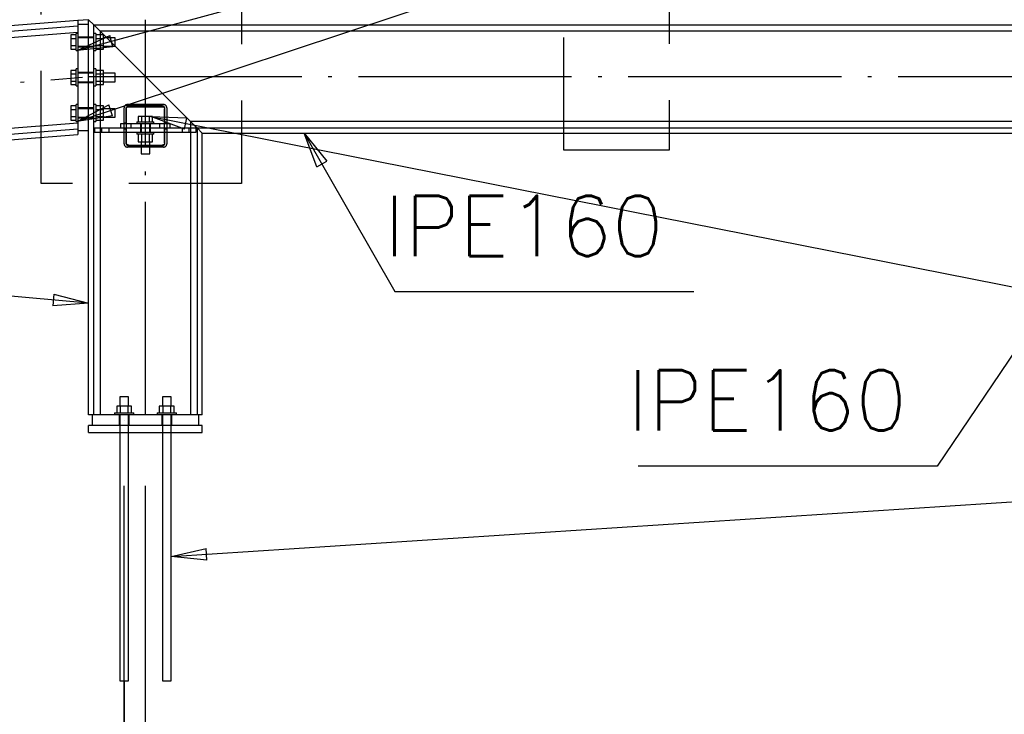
# Paper-space layout '450x700' of a CAD drawing. Header units: millimetres. Extents: x 0 to 420, y 0 to 695.
# Tile 59 of 86: x 203 to 231, y 399 to 419. Entities that reach past the tile are written whole.
import ezdxf

# ---------------------------------------------------------------- set-up
doc = ezdxf.new("R2010")
doc.units = ezdxf.units.MM
for name, pattern in [('ACAD_ISO02W100', [15, 12, -3]), ('ACAD_ISO04W100', [30, 24, -3, 0, -3]), ('HIDDEN2', [4.7625, 3.175, -1.5875])]:
    doc.linetypes.add(name, pattern=pattern)
doc.layers.get('0').update_dxf_attribs({"linetype": 'CONTINUOUS'})
doc.layers.add('AS_DIM_ON', color=7, linetype='CONTINUOUS')
doc.layers.add('AS_INS_ON', color=7, linetype='CONTINUOUS')
doc.styles.add('Simplex.shx', font='simplex.shx', dxfattribs={"height": 2})

psp = doc.layouts.new('450x700')

# ---------------------------------------------------------------- linework, layer by layer
at = {"color": 7}
psp.add_line((204.685, 415.864), (237.549, 426.766), dxfattribs=at)
at = {"linetype": 'Continuous', "ltscale": 0.25}
for p, q in [((204.71, 418.709), (105.328, 410.761)), ((105.476, 410.625), (204.71, 418.56)), ((205.01, 418.733), (204.71, 418.709)), ((204.71, 418.709), (204.71, 418.56)), ((205.01, 418.599), (204.71, 418.599)), ((204.71, 418.56), (204.71, 415.647)), ((205.01, 407.6), (205.01, 418.733)), ((205.01, 418.733), (205.158, 418.585)), ((205.21, 418.532), (205.158, 418.585)), ((205.158, 407.6), (205.158, 418.585)), ((205.158, 418.585), (205.21, 418.532)), ((205.158, 418.585), (234.862, 418.585)), ((205.21, 418.532), (205.338, 418.405)), ((154.496, 414.364), (204.71, 418.38)), ((204.66, 418.304), (204.51, 418.304)), ((204.51, 418.304), (204.51, 418.204)), ((204.51, 418.204), (204.66, 418.204)), ((204.51, 418.204), (204.51, 418.004)), ((204.71, 418.344), (204.66, 418.344)), ((204.66, 418.339), (204.66, 418.344)), ((204.66, 418.326), (204.66, 418.339)), ((204.66, 418.303), (204.66, 418.326)), ((204.66, 418.273), (204.66, 418.303)), ((204.66, 418.237), (204.66, 418.273)), ((204.66, 418.196), (204.66, 418.237)), ((204.66, 418.151), (204.66, 418.196)), ((205.208, 418.344), (205.158, 418.344)), ((205.208, 418.344), (205.208, 418.339)), ((205.208, 418.339), (205.208, 418.326)), ((205.208, 418.326), (205.208, 418.303)), ((205.424, 418.304), (205.208, 418.304)), ((205.208, 418.303), (205.208, 418.273)), ((205.208, 418.273), (205.208, 418.237)), ((205.208, 418.237), (205.208, 418.196)), ((205.208, 418.204), (205.424, 418.204)), ((205.208, 418.196), (205.208, 418.151)), ((205.338, 418.405), (205.519, 418.224)), ((205.338, 418.405), (205.338, 418.304)), ((234.682, 418.405), (205.338, 418.405)), ((205.424, 418.204), (205.424, 418.304)), ((205.76, 418.224), (205.424, 418.224)), ((205.424, 418.004), (205.424, 418.204)), ((205.76, 418.215), (205.76, 418.224)), ((205.76, 418.189), (205.76, 418.215)), ((204.51, 418.004), (204.66, 418.004)), ((204.51, 418.004), (204.51, 417.903)), ((204.66, 418.104), (204.66, 418.151)), ((204.66, 418.057), (204.66, 418.104)), ((204.66, 418.012), (204.66, 418.057)), ((204.66, 417.97), (204.66, 418.012)), ((204.66, 417.934), (204.66, 417.97)), ((204.66, 417.904), (204.66, 417.934)), ((205.208, 418.151), (205.208, 418.104)), ((205.208, 418.104), (205.208, 418.057)), ((205.208, 418.057), (205.208, 418.012)), ((205.208, 418.012), (205.208, 417.97)), ((205.208, 418.004), (205.424, 418.004)), ((205.208, 417.97), (205.208, 417.934)), ((205.208, 417.934), (205.208, 417.904)), ((205.424, 417.903), (205.424, 418.004)), ((205.424, 417.984), (205.76, 417.984)), ((205.759, 417.984), (207.882, 415.861)), ((205.76, 418.15), (205.76, 418.189)), ((205.76, 418.104), (205.76, 418.15)), ((205.76, 418.058), (205.76, 418.104)), ((205.76, 418.019), (205.76, 418.058)), ((205.76, 417.993), (205.76, 418.019)), ((205.76, 417.984), (205.76, 417.993)), ((204.51, 417.903), (204.66, 417.903)), ((204.66, 417.882), (204.66, 417.904)), ((204.66, 417.868), (204.66, 417.882)), ((204.66, 417.864), (204.66, 417.868)), ((204.66, 417.864), (204.71, 417.864)), ((205.158, 417.864), (205.208, 417.864)), ((205.208, 417.904), (205.208, 417.882)), ((205.208, 417.903), (205.424, 417.903)), ((205.208, 417.882), (205.208, 417.868)), ((205.208, 417.868), (205.208, 417.864)), ((205.338, 417.903), (205.338, 417.304)), ((204.66, 417.304), (204.51, 417.304)), ((204.51, 417.304), (204.51, 417.204)), ((204.51, 417.204), (204.66, 417.204)), ((204.51, 417.204), (204.51, 417.004)), ((204.71, 417.344), (204.66, 417.344)), ((204.66, 417.339), (204.66, 417.344)), ((204.66, 417.326), (204.66, 417.339)), ((204.66, 417.303), (204.66, 417.326)), ((204.66, 417.273), (204.66, 417.303)), ((204.66, 417.237), (204.66, 417.273)), ((204.66, 417.196), (204.66, 417.237)), ((204.66, 417.151), (204.66, 417.196)), ((204.66, 417.104), (204.66, 417.151)), ((204.66, 417.057), (204.66, 417.104)), ((205.208, 417.344), (205.158, 417.344)), ((205.208, 417.344), (205.208, 417.339)), ((205.208, 417.339), (205.208, 417.326)), ((205.208, 417.326), (205.208, 417.303)), ((205.424, 417.304), (205.208, 417.304)), ((205.208, 417.303), (205.208, 417.273)), ((205.208, 417.273), (205.208, 417.237)), ((205.208, 417.237), (205.208, 417.196)), ((205.208, 417.204), (205.424, 417.204)), ((205.208, 417.196), (205.208, 417.151)), ((205.208, 417.151), (205.208, 417.104)), ((205.208, 417.104), (205.208, 417.057)), ((205.424, 417.204), (205.424, 417.304)), ((205.76, 417.224), (205.424, 417.224)), ((205.424, 417.004), (205.424, 417.204)), ((205.76, 417.215), (205.76, 417.224)), ((205.76, 417.189), (205.76, 417.215)), ((205.76, 417.15), (205.76, 417.189)), ((205.76, 417.104), (205.76, 417.15)), ((205.76, 417.058), (205.76, 417.104)), ((204.51, 417.004), (204.66, 417.004)), ((204.51, 417.004), (204.51, 416.903)), ((204.51, 416.903), (204.66, 416.903)), ((204.66, 417.012), (204.66, 417.057)), ((204.66, 416.97), (204.66, 417.012)), ((204.66, 416.934), (204.66, 416.97)), ((204.66, 416.904), (204.66, 416.934)), ((204.66, 416.882), (204.66, 416.904)), ((204.66, 416.868), (204.66, 416.882)), ((204.66, 416.864), (204.66, 416.868)), ((204.66, 416.864), (204.71, 416.864)), ((205.158, 416.864), (205.208, 416.864)), ((205.208, 417.057), (205.208, 417.012)), ((205.208, 417.012), (205.208, 416.97)), ((205.208, 417.004), (205.424, 417.004)), ((205.208, 416.97), (205.208, 416.934)), ((205.208, 416.934), (205.208, 416.904)), ((205.208, 416.904), (205.208, 416.882)), ((205.208, 416.903), (205.424, 416.903)), ((205.208, 416.882), (205.208, 416.868)), ((205.208, 416.868), (205.208, 416.864)), ((205.338, 416.903), (205.338, 416.304)), ((205.424, 416.903), (205.424, 417.004)), ((205.424, 416.984), (205.76, 416.984)), ((205.76, 417.019), (205.76, 417.058)), ((205.76, 416.993), (205.76, 417.019)), ((205.76, 416.984), (205.76, 416.993)), ((204.66, 416.304), (204.51, 416.304)), ((204.51, 416.304), (204.51, 416.204)), ((204.71, 416.344), (204.66, 416.344)), ((204.66, 416.339), (204.66, 416.344)), ((204.66, 416.326), (204.66, 416.339)), ((204.66, 416.303), (204.66, 416.326)), ((204.66, 416.273), (204.66, 416.303)), ((204.66, 416.237), (204.66, 416.273)), ((205.208, 416.344), (205.158, 416.344)), ((205.208, 416.344), (205.208, 416.339)), ((205.208, 416.339), (205.208, 416.326)), ((205.208, 416.326), (205.208, 416.303)), ((205.424, 416.304), (205.208, 416.304)), ((205.208, 416.303), (205.208, 416.273)), ((205.208, 416.273), (205.208, 416.237)), ((205.424, 416.204), (205.424, 416.304)), ((204.51, 416.204), (204.66, 416.204)), ((204.51, 416.204), (204.51, 416.004)), ((204.51, 416.004), (204.66, 416.004)), ((204.51, 416.004), (204.51, 415.903)), ((204.66, 416.196), (204.66, 416.237)), ((204.66, 416.151), (204.66, 416.196)), ((204.66, 416.104), (204.66, 416.151)), ((204.66, 416.057), (204.66, 416.104)), ((204.66, 416.012), (204.66, 416.057)), ((204.66, 415.97), (204.66, 416.012)), ((205.208, 416.237), (205.208, 416.196)), ((205.208, 416.204), (205.424, 416.204)), ((205.208, 416.196), (205.208, 416.151)), ((205.208, 416.151), (205.208, 416.104)), ((205.208, 416.104), (205.208, 416.057)), ((205.208, 416.057), (205.208, 416.012)), ((205.208, 416.012), (205.208, 415.97)), ((205.208, 416.004), (205.424, 416.004)), ((205.76, 416.224), (205.424, 416.224)), ((205.424, 416.004), (205.424, 416.204)), ((205.424, 415.903), (205.424, 416.004)), ((205.424, 415.984), (205.76, 415.984)), ((205.76, 416.215), (205.76, 416.224)), ((205.76, 416.189), (205.76, 416.215)), ((205.76, 416.15), (205.76, 416.189)), ((205.76, 416.104), (205.76, 416.15)), ((205.76, 416.058), (205.76, 416.104)), ((205.76, 416.019), (205.76, 416.058)), ((205.76, 415.993), (205.76, 416.019)), ((205.76, 415.984), (205.76, 415.993)), ((154.699, 411.828), (204.71, 415.828)), ((204.51, 415.903), (204.66, 415.903)), ((204.66, 415.934), (204.66, 415.97)), ((204.66, 415.904), (204.66, 415.934)), ((204.66, 415.882), (204.66, 415.904)), ((204.66, 415.868), (204.66, 415.882)), ((204.66, 415.864), (204.66, 415.868)), ((204.66, 415.864), (204.71, 415.864)), ((205.158, 415.864), (205.208, 415.864)), ((205.208, 415.97), (205.208, 415.934)), ((205.208, 415.934), (205.208, 415.904)), ((205.208, 415.904), (205.208, 415.882)), ((205.208, 415.903), (205.424, 415.903)), ((205.208, 415.882), (205.208, 415.868)), ((205.208, 415.868), (205.208, 415.864)), ((205.338, 415.903), (205.338, 415.681)), ((207.882, 415.861), (208.009, 415.734)), ((207.882, 415.861), (207.882, 415.681)), ((232.138, 415.861), (207.882, 415.861)), ((208.009, 415.734), (208.062, 415.681)), ((208.009, 415.734), (208.062, 415.681)), ((204.71, 415.647), (108.38, 407.944)), ((108.528, 407.807), (204.71, 415.499)), ((204.71, 415.647), (204.71, 415.499)), ((204.71, 415.609), (205.01, 415.609)), ((205.178, 415.681), (208.042, 415.681)), ((205.178, 415.681), (205.178, 415.561)), ((205.178, 415.561), (208.042, 415.561)), ((205.338, 415.561), (205.338, 407.6)), ((207.882, 415.561), (207.882, 407.6)), ((208.042, 415.561), (208.042, 415.681)), ((208.062, 415.681), (208.21, 415.533)), ((208.062, 415.681), (208.062, 407.6)), ((208.062, 415.681), (231.958, 415.681)), ((208.21, 407.6), (208.21, 415.533)), ((208.21, 415.533), (231.81, 415.533)), ((205.899, 408.1), (205.89, 408.1)), ((205.89, 408.1), (205.89, 407.842)), ((205.925, 408.1), (205.899, 408.1)), ((205.964, 408.1), (205.925, 408.1)), ((206.01, 408.1), (205.964, 408.1)), ((206.056, 408.1), (206.01, 408.1)), ((206.095, 408.1), (206.056, 408.1)), ((206.121, 408.1), (206.095, 408.1)), ((206.13, 408.1), (206.121, 408.1)), ((206.13, 407.842), (206.13, 408.1)), ((207.099, 408.1), (207.09, 408.1)), ((207.09, 408.1), (207.09, 407.842)), ((207.125, 408.1), (207.099, 408.1)), ((207.164, 408.1), (207.125, 408.1)), ((207.21, 408.1), (207.164, 408.1)), ((207.256, 408.1), (207.21, 408.1)), ((207.295, 408.1), (207.256, 408.1)), ((207.321, 408.1), (207.295, 408.1)), ((207.33, 408.1), (207.321, 408.1)), ((207.33, 407.842), (207.33, 408.1)), ((205.905, 407.842), (205.8, 407.842)), ((205.8, 407.842), (205.8, 407.65)), ((206.114, 407.842), (205.905, 407.842)), ((205.905, 407.65), (205.905, 407.842)), ((206.219, 407.842), (206.114, 407.842)), ((206.114, 407.842), (206.114, 407.65)), ((206.219, 407.65), (206.219, 407.842)), ((207.105, 407.842), (207, 407.842)), ((207, 407.842), (207, 407.65)), ((207.314, 407.842), (207.105, 407.842)), ((207.105, 407.65), (207.105, 407.842)), ((207.419, 407.842), (207.314, 407.842)), ((207.314, 407.842), (207.314, 407.65)), ((207.419, 407.65), (207.419, 407.842)), ((205.11, 407.6), (205.01, 407.6)), ((208.11, 407.6), (205.11, 407.6)), ((205.11, 407.6), (205.11, 407.3)), ((205.74, 407.65), (205.745, 407.65)), ((205.74, 407.65), (205.74, 407.6)), ((205.745, 407.65), (205.76, 407.65)), ((205.76, 407.65), (205.785, 407.65)), ((205.785, 407.65), (205.819, 407.65)), ((205.819, 407.65), (205.86, 407.65)), ((205.86, 407.65), (205.906, 407.65)), ((205.906, 407.65), (205.957, 407.65)), ((205.957, 407.65), (206.01, 407.65)), ((206.01, 407.65), (206.062, 407.65)), ((206.062, 407.65), (206.113, 407.65)), ((206.113, 407.65), (206.16, 407.65)), ((206.16, 407.65), (206.201, 407.65)), ((206.201, 407.65), (206.234, 407.65)), ((206.234, 407.65), (206.259, 407.65)), ((206.259, 407.65), (206.275, 407.65)), ((206.275, 407.65), (206.28, 407.65)), ((206.28, 407.6), (206.28, 407.65)), ((206.94, 407.65), (206.945, 407.65)), ((206.94, 407.65), (206.94, 407.6)), ((206.945, 407.65), (206.96, 407.65)), ((206.96, 407.65), (206.985, 407.65)), ((206.985, 407.65), (207.019, 407.65)), ((207.019, 407.65), (207.06, 407.65)), ((207.06, 407.65), (207.106, 407.65)), ((207.106, 407.65), (207.157, 407.65)), ((207.157, 407.65), (207.21, 407.65)), ((207.21, 407.65), (207.262, 407.65)), ((207.262, 407.65), (207.313, 407.65)), ((207.313, 407.65), (207.36, 407.65)), ((207.36, 407.65), (207.401, 407.65)), ((207.401, 407.65), (207.434, 407.65)), ((207.434, 407.65), (207.459, 407.65)), ((207.459, 407.65), (207.475, 407.65)), ((207.475, 407.65), (207.48, 407.65)), ((207.48, 407.6), (207.48, 407.65)), ((208.21, 407.6), (208.11, 407.6)), ((208.11, 407.3), (208.11, 407.6)), ((208.21, 407.3), (205.01, 407.3)), ((205.01, 407.1), (205.01, 407.3)), ((205.01, 407.1), (208.21, 407.1)), ((205.89, 407.1), (205.89, 400.1)), ((206.13, 400.1), (206.13, 407.1)), ((207.09, 407.1), (207.09, 400.1)), ((207.33, 400.1), (207.33, 407.1)), ((208.21, 407.1), (208.21, 407.3)), ((205.89, 400.1), (205.892, 400.1)), ((205.892, 400.1), (205.899, 400.1)), ((205.899, 400.1), (205.91, 400.1)), ((205.91, 400.1), (205.925, 400.1)), ((205.925, 400.1), (205.943, 400.1)), ((205.943, 400.1), (205.964, 400.1)), ((205.964, 400.1), (205.986, 400.1)), ((205.986, 400.1), (206.01, 400.1)), ((206.01, 400.1), (206.033, 400.1)), ((206.033, 400.1), (206.056, 400.1)), ((206.056, 400.1), (206.076, 400.1)), ((206.076, 400.1), (206.095, 400.1)), ((206.095, 400.1), (206.109, 400.1)), ((206.109, 400.1), (206.121, 400.1)), ((206.121, 400.1), (206.127, 400.1)), ((206.127, 400.1), (206.13, 400.1)), ((207.09, 400.1), (207.092, 400.1)), ((207.092, 400.1), (207.099, 400.1)), ((207.099, 400.1), (207.11, 400.1)), ((207.11, 400.1), (207.125, 400.1)), ((207.125, 400.1), (207.143, 400.1)), ((207.143, 400.1), (207.164, 400.1)), ((207.164, 400.1), (207.186, 400.1)), ((207.186, 400.1), (207.21, 400.1)), ((207.21, 400.1), (207.233, 400.1)), ((207.233, 400.1), (207.256, 400.1)), ((207.256, 400.1), (207.276, 400.1)), ((207.276, 400.1), (207.295, 400.1)), ((207.295, 400.1), (207.309, 400.1)), ((207.309, 400.1), (207.321, 400.1)), ((207.321, 400.1), (207.327, 400.1)), ((207.327, 400.1), (207.33, 400.1))]:
    psp.add_line(p, q, dxfattribs=at)
at = {"color": 10, "linetype": 'ACAD_ISO04W100', "ltscale": 0.25}
for p, q in [((206.61, 407.6), (206.61, 418.733)), ((105.455, 409.166), (204.837, 417.114)), ((205.01, 417.133), (235.01, 417.133)), ((206.61, 415.741), (206.61, 415.741))]:
    psp.add_line(p, q, dxfattribs=at)
at = {"color": 0, "linetype": 'ByBlock', "lineweight": -2}
for p, q in [((204.685, 417.864), (205.606, 418.286)), ((205.694, 417.964), (205.606, 418.286)), ((205.694, 417.964), (204.685, 417.864)), ((204.685, 415.864), (205.581, 416.337)), ((205.686, 416.02), (205.581, 416.337)), ((205.686, 416.02), (204.685, 415.864)), ((207.709, 415.644), (206.76, 416.001)), ((206.76, 416.001), (207.773, 415.971)), ((207.709, 415.644), (207.773, 415.971)), ((211.434, 414.582), (211.082, 415.533)), ((211.082, 415.533), (211.723, 414.748)), ((211.434, 414.582), (211.723, 414.748)), ((204.029, 410.996), (203.999, 410.664)), ((204.029, 410.996), (205.01, 410.74)), ((205.01, 410.74), (203.999, 410.664)), ((207.33, 403.6), (208.317, 403.831)), ((208.338, 403.499), (208.317, 403.831)), ((208.338, 403.499), (207.33, 403.6))]:
    psp.add_line(p, q, dxfattribs=at)
at = {"color": 84, "linetype": 'ACAD_ISO02W100', "ltscale": 0.25}
for p, q in [((205.01, 418.244), (204.71, 418.244)), ((205.158, 418.224), (204.71, 418.224)), ((205.158, 418.244), (205.01, 418.244)), ((205.338, 418.304), (205.338, 417.903)), ((205.519, 418.224), (205.759, 417.984)), ((204.71, 417.984), (205.158, 417.984)), ((204.71, 417.964), (205.01, 417.964)), ((205.01, 417.964), (205.158, 417.964)), ((205.01, 417.244), (204.71, 417.244)), ((205.158, 417.224), (204.71, 417.224)), ((205.158, 417.244), (205.01, 417.244)), ((205.338, 417.304), (205.338, 416.903)), ((204.71, 416.984), (205.158, 416.984)), ((204.71, 416.964), (205.01, 416.964)), ((205.01, 416.964), (205.158, 416.964)), ((205.338, 416.304), (205.338, 415.903)), ((206.01, 415.231), (206.01, 416.251)), ((207.12, 416.341), (206.1, 416.341)), ((206.13, 416.281), (207.09, 416.281)), ((207.08, 416.301), (206.14, 416.301)), ((207.21, 416.251), (207.21, 415.231)), ((205.01, 416.244), (204.71, 416.244)), ((205.158, 416.224), (204.71, 416.224)), ((204.71, 415.984), (205.158, 415.984)), ((205.158, 416.244), (205.01, 416.244)), ((206.06, 416.221), (206.06, 415.801)), ((206.07, 416.221), (206.07, 415.261)), ((206.51, 416.001), (206.409, 416.001)), ((206.409, 416.001), (206.409, 415.851)), ((206.71, 416.001), (206.51, 416.001)), ((206.51, 415.851), (206.51, 416.001)), ((206.81, 416.001), (206.71, 416.001)), ((206.71, 416.001), (206.71, 415.851)), ((206.81, 415.851), (206.81, 416.001)), ((207.15, 415.261), (207.15, 416.221)), ((207.16, 415.801), (207.16, 416.221)), ((204.71, 415.964), (205.01, 415.964)), ((205.01, 415.964), (205.158, 415.964)), ((206.21, 415.801), (205.91, 415.801)), ((205.91, 415.801), (205.91, 415.681)), ((206.07, 415.821), (206.01, 415.821)), ((207.01, 415.801), (206.21, 415.801)), ((206.21, 415.681), (206.21, 415.801)), ((206.37, 415.851), (206.374, 415.851)), ((206.37, 415.851), (206.37, 415.801)), ((206.374, 415.851), (206.388, 415.851)), ((206.388, 415.851), (206.409, 415.851)), ((206.409, 415.851), (206.44, 415.851)), ((206.44, 415.851), (206.476, 415.851)), ((206.47, 415.801), (206.47, 415.681)), ((206.476, 415.851), (206.518, 415.851)), ((206.49, 415.801), (206.49, 415.561)), ((206.518, 415.851), (206.563, 415.851)), ((206.563, 415.851), (206.61, 415.851)), ((206.61, 415.851), (206.657, 415.851)), ((206.657, 415.851), (206.702, 415.851)), ((206.702, 415.851), (206.743, 415.851)), ((206.73, 415.561), (206.73, 415.801)), ((206.743, 415.851), (206.779, 415.851)), ((206.75, 415.681), (206.75, 415.801)), ((206.779, 415.851), (206.81, 415.851)), ((206.81, 415.851), (206.831, 415.851)), ((206.831, 415.851), (206.845, 415.851)), ((206.845, 415.851), (206.85, 415.851)), ((206.85, 415.801), (206.85, 415.851)), ((207.31, 415.801), (207.01, 415.801)), ((207.01, 415.801), (207.01, 415.681)), ((207.21, 415.821), (207.15, 415.821)), ((207.31, 415.681), (207.31, 415.801)), ((205.338, 415.681), (205.338, 415.561)), ((205.378, 415.561), (205.378, 415.681)), ((205.578, 415.681), (205.578, 415.561)), ((206.01, 415.661), (206.07, 415.661)), ((206.06, 415.681), (206.06, 415.261)), ((206.37, 415.561), (206.37, 415.511)), ((206.374, 415.511), (206.37, 415.511)), ((206.388, 415.511), (206.374, 415.511)), ((206.409, 415.511), (206.388, 415.511)), ((206.44, 415.511), (206.409, 415.511)), ((206.409, 415.511), (206.409, 415.295)), ((206.476, 415.511), (206.44, 415.511)), ((206.47, 415.681), (206.47, 415.561)), ((206.518, 415.511), (206.476, 415.511)), ((206.51, 415.295), (206.51, 415.511)), ((206.563, 415.511), (206.518, 415.511)), ((206.61, 415.511), (206.563, 415.511)), ((206.657, 415.511), (206.61, 415.511)), ((206.702, 415.511), (206.657, 415.511)), ((206.743, 415.511), (206.702, 415.511)), ((206.71, 415.511), (206.71, 415.295)), ((206.779, 415.511), (206.743, 415.511)), ((206.75, 415.561), (206.75, 415.681)), ((206.81, 415.511), (206.779, 415.511)), ((206.831, 415.511), (206.81, 415.511)), ((206.81, 415.295), (206.81, 415.511)), ((206.845, 415.511), (206.831, 415.511)), ((206.85, 415.511), (206.845, 415.511)), ((206.85, 415.511), (206.85, 415.561)), ((207.15, 415.661), (207.21, 415.661)), ((207.16, 415.261), (207.16, 415.681)), ((207.642, 415.681), (207.642, 415.561)), ((207.842, 415.561), (207.842, 415.681)), ((207.882, 415.681), (207.882, 415.561)), ((207.12, 415.141), (206.1, 415.141)), ((206.13, 415.201), (207.09, 415.201)), ((207.08, 415.181), (206.14, 415.181)), ((206.409, 415.295), (206.51, 415.295)), ((206.49, 415.295), (206.49, 414.951)), ((206.51, 415.295), (206.71, 415.295)), ((206.71, 415.295), (206.81, 415.295)), ((206.73, 414.951), (206.73, 415.295)), ((206.49, 414.951), (206.499, 414.951)), ((206.499, 414.951), (206.525, 414.951)), ((206.525, 414.951), (206.564, 414.951)), ((206.564, 414.951), (206.61, 414.951)), ((206.61, 414.951), (206.656, 414.951)), ((206.656, 414.951), (206.695, 414.951)), ((206.695, 414.951), (206.721, 414.951)), ((206.721, 414.951), (206.73, 414.951)), ((205.87, 407.6), (205.87, 407.3)), ((205.89, 407.6), (205.89, 407.3)), ((206.13, 407.3), (206.13, 407.6)), ((206.15, 407.3), (206.15, 407.6)), ((207.07, 407.6), (207.07, 407.3)), ((207.09, 407.6), (207.09, 407.3)), ((207.33, 407.3), (207.33, 407.6)), ((207.35, 407.3), (207.35, 407.6)), ((205.89, 407.3), (205.89, 407.1)), ((206.13, 407.1), (206.13, 407.3)), ((207.09, 407.3), (207.09, 407.1)), ((207.33, 407.1), (207.33, 407.3))]:
    psp.add_line(p, q, dxfattribs=at)
at = {"color": 20, "linetype": 'ACAD_ISO04W100', "ltscale": 0.25}
for p, q in [((206.009, 407.45), (206.009, 407.45)), ((206.009, 400.1), (206.009, 387.6))]:
    psp.add_line(p, q, dxfattribs=at)
at = {"color": 7}
for points in [[(204.685, 417.864), (237.549, 426.766), (260.502, 426.766)], [(206.76, 416.001), (239.489, 409.534), (261.67, 409.534)], [(211.082, 415.533), (213.634, 411.071), (222.053, 411.071)], [(205.01, 410.74), (202.389, 410.978), (193.97, 410.978)], [(231.81, 410.444), (228.908, 406.154), (220.489, 406.154)], [(207.33, 403.6), (240.823, 405.78), (280.156, 405.78)]]:
    psp.add_lwpolyline(points, dxfattribs=at)
at = {"color": 84, "linetype": 'ACAD_ISO02W100', "ltscale": 0.25}
for centre, radius, start, end in [((206.1, 416.251), 0.09, 90, 180), ((206.14, 416.221), 0.08, 90, 180), ((207.08, 416.221), 0.08, 0, 90), ((207.12, 416.251), 0.09, 0, 90), ((206.1, 415.231), 0.09, 180, 270), ((206.14, 415.261), 0.08, 180, 270), ((207.08, 415.261), 0.08, 270, 0), ((207.12, 415.231), 0.09, 270, 0)]:
    psp.add_arc(centre, radius, start, end, dxfattribs=at)
at = {"color": 84, "linetype": 'ACAD_ISO02W100', "ltscale": 0.25, "extrusion": (1.20792e-13, -3.99852e-14, -1)}
psp.add_arc((-206.13, 416.221), 0.06, 0, 90, dxfattribs=at)
at = {"color": 84, "linetype": 'ACAD_ISO02W100', "ltscale": 0.25, "extrusion": (1.16741e-14, -2.84217e-14, -1)}
psp.add_arc((-207.09, 416.221), 0.06, 90, 180, dxfattribs=at)
at = {"color": 84, "linetype": 'ACAD_ISO02W100', "ltscale": 0.25, "extrusion": (1.20792e-13, 4.33347e-14, -1)}
psp.add_arc((-206.13, 415.261), 0.06, 270, 0, dxfattribs=at)
at = {"color": 84, "linetype": 'ACAD_ISO02W100', "ltscale": 0.25, "extrusion": (5.42309e-14, -8.64494e-14, -1)}
psp.add_arc((-207.09, 415.261), 0.06, 180, 270, dxfattribs=at)
at = {"layer": 'AS_DIM_ON', "color": 8}
for p, q in [((206.01, 386.351), (206.01, 405.6)), ((206.01, 393.851), (206.01, 405.6)), ((206.61, 393.851), (206.61, 405.6)), ((206.61, 393.851), (206.61, 405.6))]:
    psp.add_line(p, q, dxfattribs=at)
at = {"layer": 'AS_INS_ON', "color": 84, "linetype": 'HIDDEN2'}
for points in [[(203.673, 421.221), (209.314, 421.221), (209.314, 414.117), (203.673, 414.117), (203.673, 421.221)], [(218.396, 421.23), (221.364, 421.23), (221.364, 415.057), (218.396, 415.057), (218.396, 421.23)]]:
    psp.add_lwpolyline(points, dxfattribs=at)

# ---------------------------------------------------------------- texts
at = {"color": 7, "style": 'Simplex.shx'}
for p in [(213.336, 412.071), (220.191, 407.154)]:
    psp.add_text('IPE160', height=1.7, dxfattribs=at).set_placement(p)

doc.saveas('drawing.dxf')
